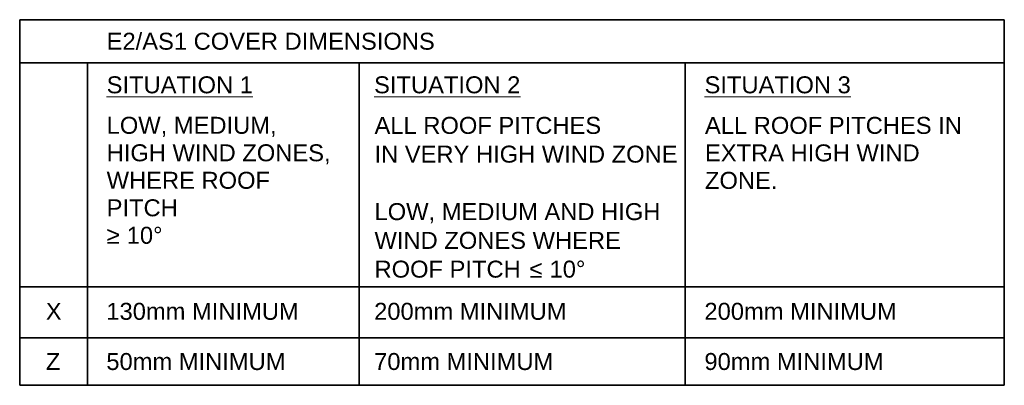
# Model space of a CAD drawing. Header units: millimetres. Extents: x 3112 to 5185, y 2425 to 9128.
# Tile 1 of 2: x 3112 to 3692, y 2425 to 2640. Entities that reach past the tile are written whole.
import ezdxf

# ---------------------------------------------------------------- set-up
doc = ezdxf.new("R2010")
doc.units = ezdxf.units.MM
doc.layers.add('A-DETL-MEDM', color=33, linetype='Continuous', lineweight=35)
doc.layers.add('G-ANNO-TEXT', color=231, linetype='Continuous', lineweight=9)
doc.styles.add('Arial', font='arial.ttf', dxfattribs={"height": 10})

msp = doc.modelspace()

# ---------------------------------------------------------------- linework, layer by layer
at = {"layer": 'A-DETL-MEDM'}
for p, q in [((3111.86, 2640.09), (3691.86, 2640.09)), ((3111.86, 2424.59), (3111.86, 2640.09)), ((3111.86, 2640.09), (3691.86, 2640.09)), ((3111.86, 2614.59), (3111.86, 2640.09)), ((3691.86, 2640.09), (3691.86, 2424.59)), ((3691.86, 2640.09), (3691.86, 2614.59)), ((3691.86, 2614.59), (3111.86, 2614.59)), ((3151.86, 2614.59), (3111.86, 2614.59)), ((3111.86, 2614.59), (3111.86, 2424.59)), ((3151.86, 2614.59), (3151.86, 2482.59)), ((3691.86, 2614.59), (3151.86, 2614.59)), ((3151.86, 2614.59), (3151.86, 2424.59)), ((3311.86, 2614.59), (3151.86, 2614.59)), ((3151.86, 2424.59), (3151.86, 2614.59)), ((3311.86, 2424.59), (3311.86, 2614.59)), ((3311.86, 2614.59), (3503.86, 2614.59)), ((3311.86, 2424.59), (3311.86, 2614.59)), ((3503.86, 2614.59), (3503.86, 2424.59)), ((3691.86, 2482.59), (3691.86, 2614.59)), ((3691.86, 2482.59), (3111.86, 2482.59)), ((3111.86, 2482.59), (3111.86, 2452.59)), ((3151.86, 2482.59), (3691.86, 2482.59)), ((3691.86, 2452.59), (3691.86, 2482.59)), ((3111.86, 2452.59), (3691.86, 2452.59)), ((3691.86, 2424.59), (3111.86, 2424.59)), ((3111.86, 2424.59), (3151.86, 2424.59)), ((3151.86, 2424.59), (3311.86, 2424.59)), ((3503.86, 2424.59), (3311.86, 2424.59))]:
    msp.add_line(p, q, dxfattribs=at)

# ---------------------------------------------------------------- texts
at = {"layer": 'G-ANNO-TEXT', "color": 7, "char_height": 10, "attachment_point": 1, "style": 'Arial'}
for s, insert, width in [('E2/AS1 COVER DIMENSIONS', (3163.09, 2632.4), 238.9029), ('\\LSITUATION 1', (3163.09, 2606.71), 106.2236), ('\\LSITUATION 2', (3320.63, 2606.71), 106.2236), ('\\LSITUATION 3', (3515.29, 2606.71), 106.2236), ('LOW, MEDIUM,', (3163.09, 2582.84), 123.4599), ('ALL ROOF PITCHES', (3320.88, 2582.79), 164.7468), ('ALL ROOF PITCHES IN', (3515.53, 2582.79), 186.7932), ('HIGH WIND ZONES,', (3163.09, 2566.64), 163.1434), ('IN VERY HIGH WIND ZONE', (3320.88, 2565.85), 220.4641), ('EXTRA HIGH WIND ', (3515.53, 2566.59), 161.54), ('WHERE ROOF ', (3163.09, 2550.43), 123.8607), ('ZONE.', (3515.53, 2550.38), 52.5105), ('PITCH', (3163.09, 2534.22), 51.7088), ('LOW, MEDIUM AND HIGH', (3320.88, 2531.96), 207.6371), ('≥', (3163.09, 2518.02), 9.6202), (' 10°', (3171.03, 2518.02), 30.865), ('WIND ZONES WHERE', (3320.88, 2515.01), 180.3797), ('ROOF PITCH ', (3320.88, 2498.07), 110.6329), ('≤', (3412.16, 2498.07), 9.6203), (' 10°', (3420.1, 2498.07), 30.865), ('X', (3127.24, 2473.21), 11.6245), ('130mm MINIMUM', (3162.9, 2473.21), 139.0928), ('200mm MINIMUM', (3320.65, 2473.21), 139.0928), ('200mm MINIMUM', (3515.21, 2473.21), 139.0928), ('Z', (3127.24, 2443.63), 10.4219), ('50mm MINIMUM', (3162.9, 2443.63), 129.4725), ('70mm MINIMUM', (3320.65, 2443.63), 129.4725), ('90mm MINIMUM', (3515.21, 2443.63), 129.4725)]:
    msp.add_mtext(s, dxfattribs=dict(at, insert=insert, width=width))

doc.saveas('drawing.dxf')
